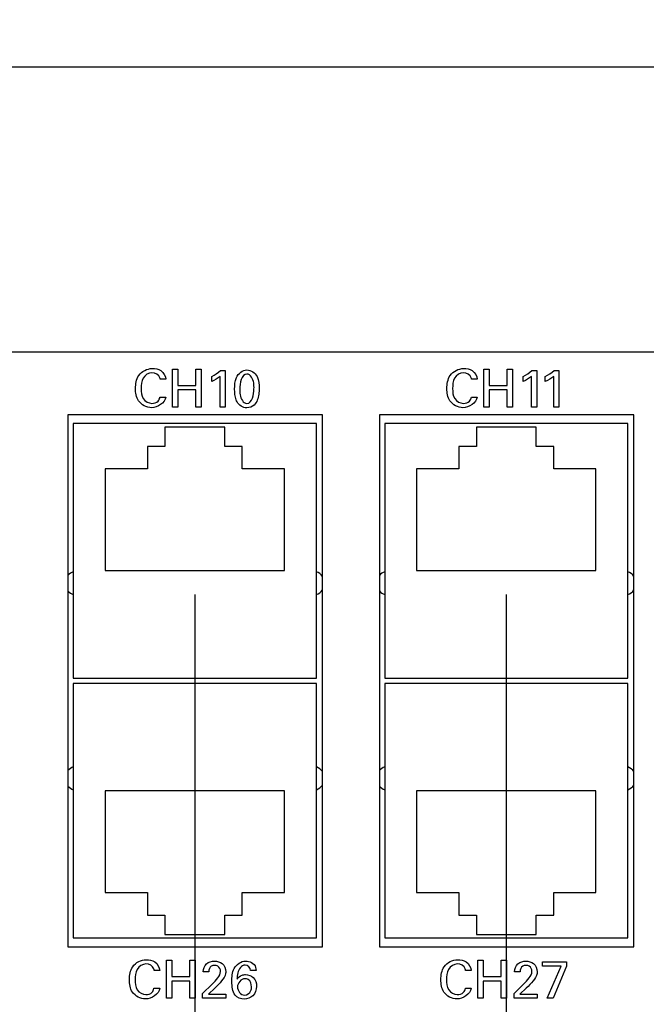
# Model space of a CAD drawing. Header units: inches. Extents: x 0 to 34, y 0 to 22.
# Tile 24 of 56: x 14.7 to 16.3, y 6.6 to 9.1. Entities that reach past the tile are written whole.
import ezdxf

# ---------------------------------------------------------------- set-up
doc = ezdxf.new("R2010")
doc.units = ezdxf.units.IN
doc.header["$LTSCALE"] = 1.87
doc.header["$MEASUREMENT"] = 0
doc.layers.get('0').update_dxf_attribs({"linetype": 'CONTINUOUS'})
doc.layers.add('02___PRT_ALL_AXES', color=7, linetype='CONTINUOUS')
doc.layers.add('DIMENSIONS', color=7, linetype='CONTINUOUS')
doc.styles.get("Standard").update_dxf_attribs({"font": 'txt', "width": 0.8})
doc.dimstyles.new('DIMSTYLE_1', dxfattribs={"dimtxt": 0.125, "dimasz": 0.18, "dimexe": 0.125, "dimexo": 0.0625, "dimgap": 0.0625, "dimtad": 0, "dimtih": 1, "dimtoh": 1, "dimdec": 3, "dimzin": 4, "dimdsep": 46, "dimtxsty": 'STANDARD', "dimblk": '_FILLED', "dimblk1": '_FILLED', "dimblk2": '_FILLED', "dimcen": 0.09, "dimadec": 0, "dimazin": 0, "dimtp": 0.001, "dimtm": 0.001, "dimtfac": 1, "dimtdec": 3, "dimtofl": 0, "dimtmove": 0, "dimatfit": 3, "dimldrblk": '_FILLED', "dimfxl": 1, "dimtolj": 1, "dimtzin": 4, "dimarcsym": 0})
doc.dimstyles.new('DIMSTYLE_2', dxfattribs={"dimtxt": 0.125, "dimasz": 0.18, "dimexe": 0.125, "dimexo": 0.0625, "dimgap": 0.03125, "dimtad": 0, "dimtih": 1, "dimtoh": 1, "dimdec": 3, "dimzin": 4, "dimdsep": 46, "dimtxsty": 'STANDARD', "dimblk": '_FILLED', "dimblk1": '_FILLED', "dimblk2": '_FILLED', "dimcen": 0.09, "dimadec": 0, "dimazin": 0, "dimtp": 0.001, "dimtm": 0.001, "dimtfac": 1, "dimtdec": 3, "dimtofl": 0, "dimtmove": 0, "dimatfit": 3, "dimldrblk": '_FILLED', "dimfxl": 1, "dimtolj": 1, "dimtzin": 4, "dimarcsym": 0})

# ---------------------------------------------------------------- blocks, each defined once
blk = doc.blocks.new('*D22')
at = {"layer": 'DIMENSIONS', "color": 2, "linetype": 'CONTINUOUS'}
blk.add_line((15.1343, 7.6298), (15.1343, 5.8498), dxfattribs=at)
at = {"layer": 'DIMENSIONS', "color": 2, "linetype": 'CONTINUOUS', "insert": (15.0718, 5.7873), "char_height": 0.125, "width": 1.825, "attachment_point": 3, "rotation": 90, "line_spacing_factor": 0.9}
blk.add_mtext('2X 12.029{\\Ftxt.shx;\\W1.000000;\\H0.125000; }[305.54]', dxfattribs=at)
blk = doc.blocks.new('_FILLED')
at = {"color": 0, "linetype": 'BYBLOCK'}
blk.add_solid([(0, 0), (-1, 0.174), (-1, -0.174)], dxfattribs=at)
blk = doc.blocks.new('*D23')
at = {"layer": 'DIMENSIONS', "color": 2, "linetype": 'CONTINUOUS'}
blk.add_line((15.9543, 7.6298), (15.9543, 5.8498), dxfattribs=at)
at = {"layer": 'DIMENSIONS', "color": 2, "linetype": 'CONTINUOUS', "insert": (15.8918, 5.7873), "char_height": 0.125, "width": 1.825, "attachment_point": 3, "rotation": 90, "line_spacing_factor": 0.9}
blk.add_mtext('2X 12.849{\\Ftxt.shx;\\W1.000000;\\H0.125000; }[326.36]', dxfattribs=at)
blk = doc.blocks.new('*D24')
at = {"layer": 'DIMENSIONS', "color": 2, "linetype": 'CONTINUOUS'}
blk.add_line((16.7743, 7.6298), (16.7743, 5.8498), dxfattribs=at)
at = {"layer": 'DIMENSIONS', "color": 2, "linetype": 'CONTINUOUS', "insert": (16.7118, 5.7873), "char_height": 0.125, "width": 1.825, "attachment_point": 3, "rotation": 90, "line_spacing_factor": 0.9}
blk.add_mtext('2X 13.669{\\Ftxt.shx;\\W1.000000;\\H0.125000; }[347.19]', dxfattribs=at)
blk = doc.blocks.new('*D25')
at = {"layer": 'DIMENSIONS', "color": 2, "linetype": 'CONTINUOUS'}
blk.add_line((17.5943, 7.6298), (17.5943, 5.8498), dxfattribs=at)
at = {"layer": 'DIMENSIONS', "color": 2, "linetype": 'CONTINUOUS', "insert": (17.5318, 5.7873), "char_height": 0.125, "width": 1.825, "attachment_point": 3, "rotation": 90, "line_spacing_factor": 0.9}
blk.add_mtext('2X 14.489{\\Ftxt.shx;\\W1.000000;\\H0.125000; }[368.02]', dxfattribs=at)
blk = doc.blocks.new('*D26')
at = {"layer": 'DIMENSIONS', "color": 2, "linetype": 'CONTINUOUS'}
blk.add_line((18.4163, 7.6298), (18.4163, 5.8498), dxfattribs=at)
at = {"layer": 'DIMENSIONS', "color": 2, "linetype": 'CONTINUOUS', "insert": (18.3538, 5.7873), "char_height": 0.125, "width": 1.725, "attachment_point": 3, "rotation": 90, "line_spacing_factor": 0.9}
blk.add_mtext('2X 15.311{\\Ftxt.shx;\\W1.000000;\\H0.125000; }[388.9]', dxfattribs=at)
blk = doc.blocks.new('*D27')
at = {"layer": 'DIMENSIONS', "color": 2, "linetype": 'CONTINUOUS'}
blk.add_line((19.2363, 7.6298), (19.2363, 5.8498), dxfattribs=at)
at = {"layer": 'DIMENSIONS', "color": 2, "linetype": 'CONTINUOUS', "insert": (19.1738, 5.7873), "char_height": 0.125, "width": 1.825, "attachment_point": 3, "rotation": 90, "line_spacing_factor": 0.9}
blk.add_mtext('2X 16.131{\\Ftxt.shx;\\W1.000000;\\H0.125000; }[409.73]', dxfattribs=at)
blk = doc.blocks.new('*D30')
at = {"layer": 'DIMENSIONS', "color": 2, "linetype": 'CONTINUOUS'}
blk.add_line((22.1053, 6.6623), (22.1053, 5.8498), dxfattribs=at)
at = {"layer": 'DIMENSIONS', "color": 2, "linetype": 'CONTINUOUS', "insert": (22.0428, 5.7873), "char_height": 0.125, "width": 1.425, "attachment_point": 3, "rotation": 90, "line_spacing_factor": 0.9}
blk.add_mtext('19.000{\\Ftxt.shx;\\W1.000000;\\H0.125000; }[482.6]', dxfattribs=at)
blk = doc.blocks.new('*D31')
at = {"layer": 'DIMENSIONS', "color": 2, "linetype": 'CONTINUOUS'}
for p, q in [((3.1053, 8.1423), (3.1053, 9.1423)), ((22.1053, 8.1423), (22.1053, 9.1423)), ((3.1053, 9.0173), (11.7303, 9.0173)), ((22.1053, 9.0173), (13.4803, 9.0173))]:
    blk.add_line(p, q, dxfattribs=at)
at = {"layer": 'DIMENSIONS', "color": 2, "linetype": 'CONTINUOUS', "xscale": 0.18, "yscale": 0.18, "zscale": 0.18, "rotation": 180}
blk.add_blockref('_FILLED', (3.1053, 9.0173), dxfattribs=at)
at = {"layer": 'DIMENSIONS', "color": 2, "linetype": 'CONTINUOUS', "xscale": 0.18, "yscale": 0.18, "zscale": 0.18}
blk.add_blockref('_FILLED', (22.1053, 9.0173), dxfattribs=at)
at = {"layer": 'DIMENSIONS', "color": 2, "linetype": 'CONTINUOUS', "insert": (12.6053, 9.0798), "char_height": 0.125, "width": 1.625, "attachment_point": 2, "line_spacing_factor": 0.9}
blk.add_mtext('(19.000{\\Ftxt.shx;\\W1.000000;\\H0.125000; }[482.6])', dxfattribs=at)

msp = doc.modelspace()

# ---------------------------------------------------------------- linework, layer by layer
at = {"color": 7, "linetype": 'CONTINUOUS'}
for p, q in [((21.9178, 8.2673), (3.2928, 8.2673)), ((15.4703, 8.1023), (14.8003, 8.1023)), ((14.8003, 8.1023), (14.8003, 6.7023)), ((15.4703, 6.7023), (15.4703, 8.1023)), ((16.2903, 8.1023), (15.6203, 8.1023)), ((15.6203, 8.1023), (15.6203, 6.7023)), ((16.2903, 6.7023), (16.2903, 8.1023)), ((15.4544, 8.0793), (14.8142, 8.0793)), ((14.8142, 8.0793), (14.8142, 7.4092)), ((15.213, 8.0702), (15.0556, 8.0702)), ((15.0556, 8.0702), (15.0556, 8.019)), ((15.213, 8.019), (15.213, 8.0702)), ((15.4544, 7.4092), (15.4544, 8.0793)), ((16.2744, 8.0793), (15.6342, 8.0793)), ((15.6342, 8.0793), (15.6342, 7.4092)), ((16.033, 8.0702), (15.8756, 8.0702)), ((15.8756, 8.0702), (15.8756, 8.019)), ((16.033, 8.019), (16.033, 8.0702)), ((16.2744, 7.4092), (16.2744, 8.0793)), ((15.0556, 8.019), (15.0093, 8.019)), ((15.0093, 8.019), (15.0093, 7.96)), ((15.2593, 8.019), (15.213, 8.019)), ((15.2593, 7.96), (15.2593, 8.019)), ((15.8756, 8.019), (15.8293, 8.019)), ((15.8293, 8.019), (15.8293, 7.96)), ((16.0793, 8.019), (16.033, 8.019)), ((16.0793, 7.96), (16.0793, 8.019)), ((15.0093, 7.96), (14.8981, 7.96)), ((14.8981, 7.96), (14.8981, 7.6923)), ((15.3705, 7.96), (15.2593, 7.96)), ((15.3705, 7.6923), (15.3705, 7.96)), ((15.8293, 7.96), (15.7181, 7.96)), ((15.7181, 7.96), (15.7181, 7.6923)), ((16.1905, 7.96), (16.0793, 7.96)), ((16.1905, 7.6923), (16.1905, 7.96)), ((14.8981, 7.6923), (15.3705, 7.6923)), ((15.7181, 7.6923), (16.1905, 7.6923)), ((14.8142, 7.4092), (15.4544, 7.4092)), ((15.4544, 7.3955), (14.8142, 7.3955)), ((14.8142, 7.3955), (14.8142, 6.7254)), ((15.4544, 6.7254), (15.4544, 7.3955)), ((15.6342, 7.4092), (16.2744, 7.4092)), ((16.2744, 7.3955), (15.6342, 7.3955)), ((15.6342, 7.3955), (15.6342, 6.7254)), ((16.2744, 6.7254), (16.2744, 7.3955)), ((15.3705, 7.1124), (14.8981, 7.1124)), ((14.8981, 7.1124), (14.8981, 6.8447)), ((15.3705, 6.8447), (15.3705, 7.1124)), ((16.1905, 7.1124), (15.7181, 7.1124)), ((15.7181, 7.1124), (15.7181, 6.8447)), ((16.1905, 6.8447), (16.1905, 7.1124)), ((14.8981, 6.8447), (15.0093, 6.8447)), ((15.0093, 6.8447), (15.0093, 6.7856)), ((15.2593, 6.8447), (15.3705, 6.8447)), ((15.2593, 6.7856), (15.2593, 6.8447)), ((15.7181, 6.8447), (15.8293, 6.8447)), ((15.8293, 6.8447), (15.8293, 6.7856)), ((16.0793, 6.8447), (16.1905, 6.8447)), ((16.0793, 6.7856), (16.0793, 6.8447)), ((15.0093, 6.7856), (15.0556, 6.7856)), ((15.0556, 6.7856), (15.0556, 6.7345)), ((15.213, 6.7856), (15.2593, 6.7856)), ((15.213, 6.7345), (15.213, 6.7856)), ((15.8293, 6.7856), (15.8756, 6.7856)), ((15.8756, 6.7856), (15.8756, 6.7345)), ((16.033, 6.7856), (16.0793, 6.7856)), ((16.033, 6.7345), (16.033, 6.7856)), ((14.8142, 6.7254), (15.4544, 6.7254)), ((15.0556, 6.7345), (15.213, 6.7345)), ((15.6342, 6.7254), (16.2744, 6.7254)), ((15.8756, 6.7345), (16.033, 6.7345)), ((14.8003, 6.7023), (15.4703, 6.7023)), ((15.6203, 6.7023), (16.2903, 6.7023))]:
    msp.add_line(p, q, dxfattribs=at)
at = {"color": 40, "linetype": 'CONTINUOUS'}
for p, q in [((15.0754, 8.2229), (15.0893, 8.2229)), ((15.0754, 8.1226), (15.0754, 8.2229)), ((15.0893, 8.2229), (15.0893, 8.1798)), ((15.1369, 8.2229), (15.1508, 8.2229)), ((15.1369, 8.1798), (15.1369, 8.2229)), ((15.1508, 8.2229), (15.1508, 8.1226)), ((15.2021, 8.2187), (15.2144, 8.2187)), ((15.2144, 8.2187), (15.2144, 8.1226)), ((15.8954, 8.2229), (15.9093, 8.2229)), ((15.8954, 8.1226), (15.8954, 8.2229)), ((15.9093, 8.2229), (15.9093, 8.1798)), ((15.9569, 8.2229), (15.9708, 8.2229)), ((15.9569, 8.1798), (15.9569, 8.2229)), ((15.9708, 8.2229), (15.9708, 8.1226)), ((16.0221, 8.2187), (16.0344, 8.2187)), ((16.0344, 8.2187), (16.0344, 8.1226)), ((16.0806, 8.2187), (16.0929, 8.2187)), ((16.0929, 8.2187), (16.0929, 8.1226)), ((15.058, 8.1958), (15.0432, 8.1958)), ((15.1788, 8.1897), (15.1788, 8.2036)), ((15.2011, 8.1226), (15.2011, 8.2036)), ((15.878, 8.1958), (15.8632, 8.1958)), ((15.9988, 8.1897), (15.9988, 8.2036)), ((16.0211, 8.1226), (16.0211, 8.2036)), ((16.0572, 8.1897), (16.0572, 8.2036)), ((16.0796, 8.1226), (16.0796, 8.2036)), ((15.0893, 8.1798), (15.1369, 8.1798)), ((15.1369, 8.1679), (15.0893, 8.1679)), ((15.0893, 8.1679), (15.0893, 8.1226)), ((15.1369, 8.1226), (15.1369, 8.1679)), ((15.9093, 8.1798), (15.9569, 8.1798)), ((15.9569, 8.1679), (15.9093, 8.1679)), ((15.9093, 8.1679), (15.9093, 8.1226)), ((15.9569, 8.1226), (15.9569, 8.1679)), ((15.0425, 8.149), (15.0578, 8.149)), ((15.8625, 8.149), (15.8778, 8.149)), ((15.0893, 8.1226), (15.0754, 8.1226)), ((15.1508, 8.1226), (15.1369, 8.1226)), ((15.2144, 8.1226), (15.2011, 8.1226)), ((15.9093, 8.1226), (15.8954, 8.1226)), ((15.9708, 8.1226), (15.9569, 8.1226)), ((16.0344, 8.1226), (16.0211, 8.1226)), ((16.0929, 8.1226), (16.0796, 8.1226)), ((15.0595, 6.6667), (15.0734, 6.6667)), ((15.0595, 6.5665), (15.0595, 6.6667)), ((15.0734, 6.6667), (15.0734, 6.6236)), ((15.121, 6.6667), (15.1349, 6.6667)), ((15.121, 6.6236), (15.121, 6.6667)), ((15.1349, 6.6667), (15.1349, 6.5665)), ((15.8795, 6.6667), (15.8934, 6.6667)), ((15.8795, 6.5665), (15.8795, 6.6667)), ((15.8934, 6.6667), (15.8934, 6.6236)), ((15.941, 6.6667), (15.9549, 6.6667)), ((15.941, 6.6236), (15.941, 6.6667)), ((15.9549, 6.6667), (15.9549, 6.5665)), ((16.0497, 6.6625), (16.1131, 6.6625)), ((16.0497, 6.651), (16.0497, 6.6625)), ((16.1131, 6.6625), (16.1131, 6.6509)), ((15.0421, 6.6396), (15.0273, 6.6396)), ((15.1709, 6.6363), (15.1563, 6.6363)), ((15.2956, 6.6398), (15.2813, 6.6398)), ((15.8621, 6.6396), (15.8473, 6.6396)), ((15.9909, 6.6363), (15.9763, 6.6363)), ((16.0991, 6.651), (16.0497, 6.651)), ((16.0622, 6.5665), (16.0991, 6.651)), ((16.1131, 6.6509), (16.0778, 6.5665)), ((15.0734, 6.6236), (15.121, 6.6236)), ((15.121, 6.6117), (15.0734, 6.6117)), ((15.0734, 6.6117), (15.0734, 6.5665)), ((15.121, 6.5665), (15.121, 6.6117)), ((15.8934, 6.6236), (15.941, 6.6236)), ((15.941, 6.6117), (15.8934, 6.6117)), ((15.8934, 6.6117), (15.8934, 6.5665)), ((15.941, 6.5665), (15.941, 6.6117)), ((15.0266, 6.5928), (15.0418, 6.5928)), ((15.1549, 6.5791), (15.1801, 6.6038)), ((15.1871, 6.5934), (15.1703, 6.5774)), ((15.8466, 6.5928), (15.8618, 6.5928)), ((15.9749, 6.5791), (16.0001, 6.6038)), ((16.0071, 6.5934), (15.9904, 6.5774)), ((15.0734, 6.5665), (15.0595, 6.5665)), ((15.1349, 6.5665), (15.121, 6.5665)), ((15.1549, 6.5665), (15.1549, 6.5791)), ((15.216, 6.5665), (15.1549, 6.5665)), ((15.1703, 6.5774), (15.216, 6.5774)), ((15.216, 6.5774), (15.216, 6.5665)), ((15.8934, 6.5665), (15.8795, 6.5665)), ((15.9549, 6.5665), (15.941, 6.5665)), ((15.9749, 6.5665), (15.9749, 6.5791)), ((16.036, 6.5665), (15.9749, 6.5665)), ((15.9904, 6.5774), (16.036, 6.5774)), ((16.036, 6.5774), (16.036, 6.5665)), ((16.0778, 6.5665), (16.0622, 6.5665))]:
    msp.add_line(p, q, dxfattribs=at)
for points, knots in [([(14.9782, 8.1716), (14.9782, 8.1834), (14.9818, 8.2104), (15.0088, 8.2242), (15.0221, 8.2242)], [0, 0, 0, 0, 0.469748, 1, 1, 1, 1]), ([(15.0221, 8.2242), (15.0299, 8.2242), (15.0475, 8.2215), (15.0573, 8.2046), (15.058, 8.1958)], [0, 0, 0, 0, 0.469022, 1, 1, 1, 1]), ([(15.2392, 8.1696), (15.2392, 8.18), (15.239, 8.2024), (15.26, 8.2206), (15.2714, 8.2206)], [0, 0, 0, 0, 0.477838, 1, 1, 1, 1]), ([(15.2714, 8.2206), (15.2821, 8.2206), (15.3035, 8.2048), (15.3036, 8.1823), (15.3036, 8.1718)], [0, 0, 0, 0, 0.503978, 1, 1, 1, 1]), ([(15.7982, 8.1716), (15.7982, 8.1834), (15.8018, 8.2104), (15.8288, 8.2242), (15.8421, 8.2242)], [0, 0, 0, 0, 0.469786, 1, 1, 1, 1]), ([(15.8421, 8.2242), (15.8499, 8.2242), (15.8675, 8.2215), (15.8773, 8.2046), (15.878, 8.1958)], [0, 0, 0, 0, 0.469149, 1, 1, 1, 1]), ([(15.0215, 8.2131), (15.0124, 8.2131), (14.9937, 8.2004), (14.9931, 8.1809), (14.9931, 8.1718)], [0, 0, 0, 0, 0.499803, 1, 1, 1, 1]), ([(15.0432, 8.1958), (15.043, 8.1972), (15.0414, 8.2068), (15.0297, 8.2131), (15.0215, 8.2131)], [0, 0, 0, 0, 0.148074, 1, 1, 1, 1]), ([(15.2901, 8.1705), (15.2901, 8.1758), (15.2907, 8.1898), (15.2813, 8.2095), (15.2715, 8.2095)], [0, 0, 0, 0, 0.351669, 1, 1, 1, 1]), ([(15.8415, 8.2131), (15.8324, 8.2131), (15.8137, 8.2004), (15.8131, 8.1809), (15.8131, 8.1718)], [0, 0, 0, 0, 0.499799, 1, 1, 1, 1]), ([(15.8632, 8.1958), (15.863, 8.1972), (15.8614, 8.2068), (15.8497, 8.2131), (15.8415, 8.2131)], [0, 0, 0, 0, 0.148143, 1, 1, 1, 1]), ([(15.0203, 8.1211), (15.0074, 8.1211), (14.9813, 8.1345), (14.9782, 8.1605), (14.9782, 8.1716)], [0, 0, 0, 0, 0.53613, 1, 1, 1, 1]), ([(14.9931, 8.1718), (14.9931, 8.1627), (14.9939, 8.1433), (15.0127, 8.1325), (15.0214, 8.1325)], [0, 0, 0, 0, 0.512277, 1, 1, 1, 1]), ([(15.2454, 8.1367), (15.2446, 8.1384), (15.2401, 8.1488), (15.2392, 8.1603), (15.2392, 8.1696)], [0, 0, 0, 0, 0.17504, 1, 1, 1, 1]), ([(15.2525, 8.1703), (15.2525, 8.1653), (15.2522, 8.1515), (15.2615, 8.1322), (15.2713, 8.1322)], [0, 0, 0, 0, 0.339299, 1, 1, 1, 1]), ([(15.3036, 8.1718), (15.3036, 8.1667), (15.3031, 8.1514), (15.2978, 8.1351), (15.2903, 8.128)], [0, 0, 0, 0, 0.33019, 1, 1, 1, 1]), ([(15.8403, 8.1211), (15.8274, 8.1211), (15.8013, 8.1345), (15.7982, 8.1605), (15.7982, 8.1716)], [0, 0, 0, 0, 0.536088, 1, 1, 1, 1]), ([(15.8131, 8.1718), (15.8131, 8.1627), (15.8139, 8.1433), (15.8327, 8.1325), (15.8414, 8.1325)], [0, 0, 0, 0, 0.512282, 1, 1, 1, 1]), ([(14.9623, 6.6155), (14.9623, 6.6272), (14.9659, 6.6542), (14.9929, 6.6681), (15.0062, 6.6681)], [0, 0, 0, 0, 0.469778, 1, 1, 1, 1]), ([(15.0062, 6.6681), (15.0139, 6.6681), (15.0316, 6.6653), (15.0414, 6.6484), (15.0421, 6.6396)], [0, 0, 0, 0, 0.469142, 1, 1, 1, 1]), ([(15.186, 6.6643), (15.1931, 6.6643), (15.2095, 6.6607), (15.2157, 6.6442), (15.2157, 6.6363)], [0, 0, 0, 0, 0.474256, 1, 1, 1, 1]), ([(15.2319, 6.6102), (15.2319, 6.622), (15.2325, 6.6467), (15.2558, 6.6645), (15.2674, 6.6645)], [0, 0, 0, 0, 0.504276, 1, 1, 1, 1]), ([(15.2674, 6.6645), (15.2703, 6.6645), (15.2787, 6.6637), (15.2867, 6.6594), (15.2905, 6.6553)], [0, 0, 0, 0, 0.336941, 1, 1, 1, 1]), ([(15.7823, 6.6155), (15.7823, 6.6272), (15.7859, 6.6542), (15.8129, 6.6681), (15.8262, 6.6681)], [0, 0, 0, 0, 0.469744, 1, 1, 1, 1]), ([(15.8262, 6.6681), (15.8339, 6.6681), (15.8516, 6.6653), (15.8614, 6.6484), (15.8621, 6.6396)], [0, 0, 0, 0, 0.469031, 1, 1, 1, 1]), ([(16.006, 6.6643), (16.0131, 6.6643), (16.0295, 6.6607), (16.0357, 6.6442), (16.0357, 6.6363)], [0, 0, 0, 0, 0.474269, 1, 1, 1, 1]), ([(15.0056, 6.657), (14.9965, 6.657), (14.9778, 6.6442), (14.9772, 6.6247), (14.9772, 6.6156)], [0, 0, 0, 0, 0.499793, 1, 1, 1, 1]), ([(15.0273, 6.6396), (15.027, 6.641), (15.0255, 6.6506), (15.0138, 6.657), (15.0056, 6.657)], [0, 0, 0, 0, 0.148135, 1, 1, 1, 1]), ([(15.1866, 6.6531), (15.1835, 6.6531), (15.1744, 6.6517), (15.1709, 6.6417), (15.1709, 6.6363)], [0, 0, 0, 0, 0.362926, 1, 1, 1, 1]), ([(15.202, 6.6374), (15.202, 6.6426), (15.1979, 6.6519), (15.1894, 6.6531), (15.1866, 6.6531)], [0, 0, 0, 0, 0.650806, 1, 1, 1, 1]), ([(15.2157, 6.6363), (15.2157, 6.6348), (15.2156, 6.6258), (15.2095, 6.6181), (15.2049, 6.6123)], [0, 0, 0, 0, 0.167813, 1, 1, 1, 1]), ([(15.2667, 6.654), (15.2572, 6.654), (15.2459, 6.6365), (15.2458, 6.6221), (15.2455, 6.6166)], [0, 0, 0, 0, 0.629526, 1, 1, 1, 1]), ([(15.8256, 6.657), (15.8165, 6.657), (15.7978, 6.6442), (15.7972, 6.6247), (15.7972, 6.6156)], [0, 0, 0, 0, 0.499798, 1, 1, 1, 1]), ([(15.8473, 6.6396), (15.847, 6.641), (15.8455, 6.6506), (15.8338, 6.657), (15.8256, 6.657)], [0, 0, 0, 0, 0.148075, 1, 1, 1, 1]), ([(16.0066, 6.6531), (16.0035, 6.6531), (15.9944, 6.6517), (15.9909, 6.6417), (15.9909, 6.6363)], [0, 0, 0, 0, 0.362909, 1, 1, 1, 1]), ([(16.022, 6.6374), (16.022, 6.6426), (16.0179, 6.6519), (16.0094, 6.6531), (16.0066, 6.6531)], [0, 0, 0, 0, 0.650823, 1, 1, 1, 1]), ([(16.0357, 6.6363), (16.0357, 6.6348), (16.0356, 6.6258), (16.0295, 6.6181), (16.0249, 6.6123)], [0, 0, 0, 0, 0.167801, 1, 1, 1, 1]), ([(15.0044, 6.5649), (14.9915, 6.5649), (14.9654, 6.5783), (14.9623, 6.6043), (14.9623, 6.6155)], [0, 0, 0, 0, 0.536091, 1, 1, 1, 1]), ([(14.9772, 6.6156), (14.9772, 6.6065), (14.978, 6.5871), (14.9968, 6.5763), (15.0055, 6.5763)], [0, 0, 0, 0, 0.512276, 1, 1, 1, 1]), ([(15.2455, 6.6166), (15.2488, 6.6213), (15.2558, 6.6279), (15.2648, 6.6288), (15.2678, 6.6288)], [0, 0, 0, 0, 0.655712, 1, 1, 1, 1]), ([(15.2835, 6.5967), (15.2835, 6.6036), (15.2798, 6.6161), (15.2689, 6.6181), (15.2656, 6.6181)], [0, 0, 0, 0, 0.678551, 1, 1, 1, 1]), ([(15.2678, 6.6288), (15.2751, 6.6288), (15.2918, 6.6232), (15.2968, 6.6062), (15.2968, 6.598)], [0, 0, 0, 0, 0.469745, 1, 1, 1, 1]), ([(15.8244, 6.5649), (15.8115, 6.5649), (15.7854, 6.5783), (15.7823, 6.6043), (15.7823, 6.6155)], [0, 0, 0, 0, 0.536125, 1, 1, 1, 1]), ([(15.7972, 6.6156), (15.7972, 6.6065), (15.798, 6.5871), (15.8168, 6.5763), (15.8255, 6.5763)], [0, 0, 0, 0, 0.512281, 1, 1, 1, 1]), ([(15.2968, 6.598), (15.2968, 6.5889), (15.2905, 6.5704), (15.2724, 6.5644), (15.2644, 6.5644)], [0, 0, 0, 0, 0.530756, 1, 1, 1, 1]), ([(15.2649, 6.5749), (15.2718, 6.5749), (15.2826, 6.5829), (15.2835, 6.5933), (15.2835, 6.5967)], [0, 0, 0, 0, 0.669536, 1, 1, 1, 1])]:
    msp.add_open_spline(points, degree=3, knots=knots, dxfattribs=at)
for points in [[(15.1788, 8.2036), (15.187, 8.2079), (15.195, 8.2127), (15.2021, 8.2187)], [(15.9988, 8.2036), (16.007, 8.2079), (16.015, 8.2127), (16.0221, 8.2187)], [(16.0572, 8.2036), (16.0654, 8.2079), (16.0735, 8.2127), (16.0806, 8.2187)], [(15.2011, 8.2036), (15.1944, 8.1979), (15.1867, 8.1934), (15.1788, 8.1897)], [(15.2715, 8.2095), (15.257, 8.2095), (15.2525, 8.1848), (15.2525, 8.1703)], [(16.0211, 8.2036), (16.0144, 8.1979), (16.0067, 8.1934), (15.9988, 8.1897)], [(16.0796, 8.2036), (16.0729, 8.1979), (16.0652, 8.1934), (16.0572, 8.1897)], [(15.2713, 8.1322), (15.2855, 8.1322), (15.2901, 8.1563), (15.2901, 8.1705)], [(15.0578, 8.149), (15.0561, 8.1335), (15.0359, 8.1211), (15.0203, 8.1211)], [(15.0214, 8.1325), (15.0272, 8.1325), (15.0336, 8.1343), (15.0376, 8.1385)], [(15.0376, 8.1385), (15.0403, 8.1413), (15.0418, 8.1452), (15.0425, 8.149)], [(15.8778, 8.149), (15.8761, 8.1335), (15.8559, 8.1211), (15.8403, 8.1211)], [(15.8414, 8.1325), (15.8472, 8.1325), (15.8536, 8.1343), (15.8576, 8.1385)], [(15.8576, 8.1385), (15.8603, 8.1413), (15.8618, 8.1452), (15.8625, 8.149)], [(15.2711, 8.1207), (15.261, 8.1207), (15.2499, 8.1276), (15.2454, 8.1367)], [(15.2903, 8.128), (15.2853, 8.1234), (15.278, 8.1207), (15.2711, 8.1207)], [(15.1652, 6.6574), (15.1708, 6.6621), (15.1787, 6.6643), (15.186, 6.6643)], [(15.9852, 6.6574), (15.9908, 6.6621), (15.9987, 6.6643), (16.006, 6.6643)], [(15.1563, 6.6363), (15.1566, 6.6439), (15.1594, 6.6524), (15.1652, 6.6574)], [(15.1949, 6.6203), (15.1985, 6.6253), (15.202, 6.6312), (15.202, 6.6374)], [(15.2813, 6.6398), (15.2812, 6.6466), (15.2735, 6.654), (15.2667, 6.654)], [(15.2905, 6.6553), (15.294, 6.6511), (15.2954, 6.6452), (15.2956, 6.6398)], [(15.9763, 6.6363), (15.9766, 6.6439), (15.9794, 6.6524), (15.9852, 6.6574)], [(16.0149, 6.6203), (16.0185, 6.6253), (16.022, 6.6312), (16.022, 6.6374)], [(15.1801, 6.6038), (15.1854, 6.609), (15.1905, 6.6144), (15.1949, 6.6203)], [(15.2049, 6.6123), (15.1995, 6.6055), (15.1933, 6.5995), (15.1871, 6.5934)], [(15.2406, 6.5748), (15.2333, 6.5845), (15.2319, 6.598), (15.2319, 6.6102)], [(15.2656, 6.6181), (15.256, 6.6181), (15.2465, 6.6062), (15.2465, 6.5966)], [(16.0001, 6.6038), (16.0054, 6.609), (16.0105, 6.6144), (16.0149, 6.6203)], [(16.0249, 6.6123), (16.0195, 6.6055), (16.0133, 6.5995), (16.0071, 6.5934)], [(15.0418, 6.5928), (15.0402, 6.5773), (15.0199, 6.5649), (15.0044, 6.5649)], [(15.0217, 6.5823), (15.0243, 6.5851), (15.0259, 6.589), (15.0266, 6.5928)], [(15.2465, 6.5966), (15.2465, 6.5871), (15.2554, 6.5749), (15.2649, 6.5749)], [(15.8618, 6.5928), (15.8602, 6.5773), (15.8399, 6.5649), (15.8244, 6.5649)], [(15.8417, 6.5823), (15.8444, 6.5851), (15.8459, 6.589), (15.8466, 6.5928)], [(15.0055, 6.5763), (15.0112, 6.5763), (15.0177, 6.5781), (15.0217, 6.5823)], [(15.2644, 6.5644), (15.2557, 6.5644), (15.2459, 6.5679), (15.2406, 6.5748)], [(15.8255, 6.5763), (15.8312, 6.5763), (15.8377, 6.5781), (15.8417, 6.5823)]]:
    msp.add_open_spline(points, degree=3, dxfattribs=at)
at = {"layer": '02___PRT_ALL_AXES', "color": 7, "linetype": 'CONTINUOUS'}
for centre, start, end in [((14.8243, 7.6592), 108.5873, 139.8549), ((15.4443, 7.6592), 33.8755, 71.4127), ((15.6443, 7.6592), 108.5873, 139.8549), ((16.2643, 7.6592), 33.8755, 71.4127), ((14.8243, 7.6592), 220.1451, 251.4127), ((15.4443, 7.6592), 288.5873, 326.1245), ((15.6443, 7.6592), 220.1451, 251.4127), ((16.2643, 7.6592), 288.5873, 326.1245), ((14.8243, 7.1455), 108.5873, 139.8549), ((15.4443, 7.1455), 33.8755, 71.4127), ((15.6443, 7.1455), 108.5873, 139.8549), ((16.2643, 7.1455), 33.8755, 71.4127), ((15.4443, 7.1455), 288.5873, 326.1245), ((16.2643, 7.1455), 288.5873, 326.1245), ((14.8243, 7.1455), 220.1451, 251.4127), ((15.6443, 7.1455), 220.1451, 251.4127)]:
    msp.add_arc(centre, 0.0315, start, end, dxfattribs=at)

# ---------------------------------------------------------------- dimensions: what is measured, and where the dimension line sits
at = {"layer": 'DIMENSIONS', "color": 2, "linetype": 'CONTINUOUS'}
dim = msp.add_linear_dim(base=(22.1053, 9.0173), p1=(3.1053, 8.0798), p2=(22.1053, 8.0798), text='(<>)', dimstyle='DIMSTYLE_1', dxfattribs=at)
dim.commit()
dim.dimension.update_dxf_attribs({"geometry": '*D31', "text_midpoint": (12.6053, 9.0173), "dimtype": 160})
for feature_location, picture, middle in [((15.1343, 7.6298), '*D22', (15.1343, 4.8748)), ((15.9543, 7.6298), '*D23', (15.9543, 4.8748)), ((16.7743, 7.6298), '*D24', (16.7743, 4.8748)), ((17.5943, 7.6298), '*D25', (17.5943, 4.8748)), ((18.4163, 7.6298), '*D26', (18.4163, 4.9248)), ((19.2363, 7.6298), '*D27', (19.2363, 4.8748))]:
    dim = msp.add_ordinate_dim(feature_location=feature_location, offset=(0, -1.7799), dtype=1, origin=(3.1053, 7.6923), text='2X <>', dimstyle='DIMSTYLE_2', dxfattribs=at)
    dim.commit()
    dim.dimension.update_dxf_attribs({"geometry": picture, "text_midpoint": middle})
dim = msp.add_ordinate_dim(feature_location=(22.1053, 6.6623), offset=(0, -0.8125), dtype=1, origin=(3.1053, 6.7248), dimstyle='DIMSTYLE_2', dxfattribs=at)
dim.commit()
dim.dimension.update_dxf_attribs({"geometry": '*D30', "text_midpoint": (22.1053, 5.0748)})

doc.saveas('drawing.dxf')
